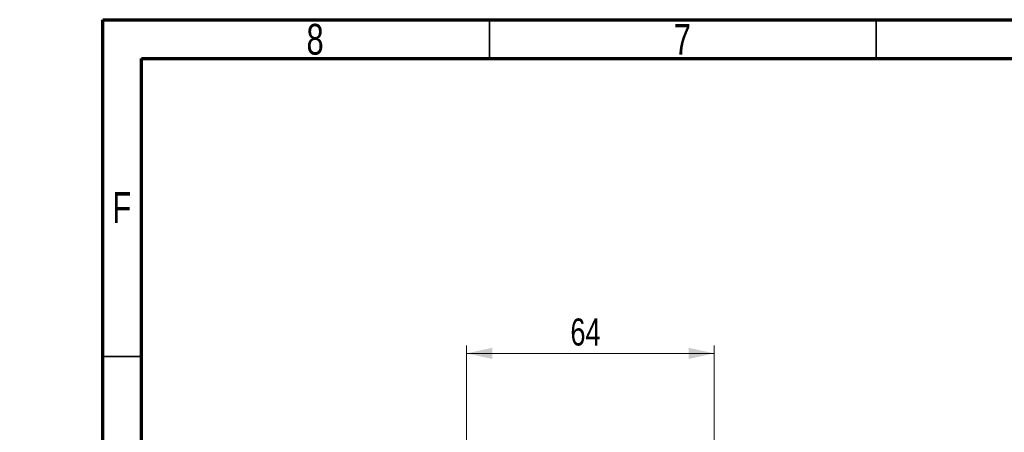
# Model space of a CAD drawing. Header units: millimetres. Extents: x 4 to 415, y 5 to 292.
# Tile 11 of 13: x 4 to 132, y 239 to 292. Entities that reach past the tile are written whole.
import ezdxf

# ---------------------------------------------------------------- set-up
doc = ezdxf.new("R2010")
doc.units = ezdxf.units.MM
doc.styles.add('SLDTEXTSTYLE0', font='TXT', dxfattribs={"width": 0.75})
doc.styles.add('SLDTEXTSTYLE4', font='TXT', dxfattribs={"width": 0.605})
doc.dimstyles.new('SLDDIMSTYLE0', dxfattribs={"dimtxt": 3.5, "dimasz": 3.302, "dimexe": 0, "dimexo": 0.0625, "dimgap": 0.875, "dimtad": 1, "dimdec": 0, "dimlfac": 2, "dimrnd": 1e-09, "dimzin": 12, "dimdsep": 46, "dimtxsty": 'SLDTEXTSTYLE0', "dimsah": 1, "dimcen": 0.09, "dimadec": 0, "dimazin": 3, "dimtfac": 1, "dimtdec": 0, "dimtofl": 0, "dimtmove": 0, "dimatfit": 3, "dimfxl": 1, "dimfrac": 2, "dimtolj": 1, "dimtzin": 12, "dimarcsym": 0})

# ---------------------------------------------------------------- blocks, each defined once
blk = doc.blocks.new('_D')
at = {"color": 7, "linetype": 'Continuous', "lineweight": 0}
for p, q in [((62.05, 235.26), (62.05, 249.91)), ((94.05, 235.26), (94.05, 249.91)), ((94.05, 248.91), (62.05, 248.91))]:
    blk.add_line(p, q, dxfattribs=at)
at = {"color": 7, "linetype": 'Continuous', "lineweight": 18}
for points in [[(62.05, 248.91), (65.36, 248.19), (65.36, 249.63)], [(94.05, 248.91), (90.75, 249.63), (90.75, 248.19)]]:
    blk.add_solid(points, dxfattribs=at)
at = {"color": 7, "linetype": 'Continuous', "lineweight": 18, "insert": (75.47, 253.42), "char_height": 3.5, "attachment_point": 1, "style": 'SLDTEXTSTYLE0'}
blk.add_mtext('64', dxfattribs=at)

msp = doc.modelspace()

# ---------------------------------------------------------------- linework, layer by layer
at = {"color": 7, "linetype": 'Continuous', "lineweight": 70}
for p, q in [((15, 5), (15, 292)), ((15, 292), (415, 292)), ((20, 10), (20, 287)), ((20, 287), (410, 287))]:
    msp.add_line(p, q, dxfattribs=at)
at = {"color": 7, "linetype": 'Continuous', "lineweight": 35}
for p, q in [((65, 287), (65, 292)), ((115, 287), (115, 292)), ((20, 248.5), (15, 248.5))]:
    msp.add_line(p, q, dxfattribs=at)

# ---------------------------------------------------------------- texts
at = {"color": 7, "linetype": 'Continuous', "lineweight": 0, "char_height": 3.97, "attachment_point": 2, "style": 'SLDTEXTSTYLE0'}
for s, insert in [('8', (42.46, 291.46)), ('7', (89.96, 291.46)), ('F', (17.46, 269.73))]:
    msp.add_mtext(s, dxfattribs=dict(at, insert=insert))
at = {"color": 7, "linetype": 'Continuous', "lineweight": 0, "char_height": 1.5875, "attachment_point": 1, "rotation": 90, "style": 'SLDTEXTSTYLE4'}
for s, insert in [('The reproduction, transmitting or use of this document is not permitted without the express written authority. Offenders are liable for', (4.43, 155.4)), ('registered trademarks or a utility model or design, are reserved.', (7.55, 197.66))]:
    msp.add_mtext(s, dxfattribs=dict(at, insert=insert))

# ---------------------------------------------------------------- dimensions: what is measured, and where the dimension line sits
at = {"color": 7, "linetype": 'Continuous', "lineweight": 18}
dim = msp.add_linear_dim(base=(62.05, 248.91), p1=(94.05, 234.26), p2=(62.05, 234.26), dimstyle='SLDDIMSTYLE0', dxfattribs=at)
dim.commit()
dim.dimension.update_dxf_attribs({"geometry": '_D', "text_midpoint": (78.05, 248.91), "dimtype": 160})

doc.saveas('drawing.dxf')
